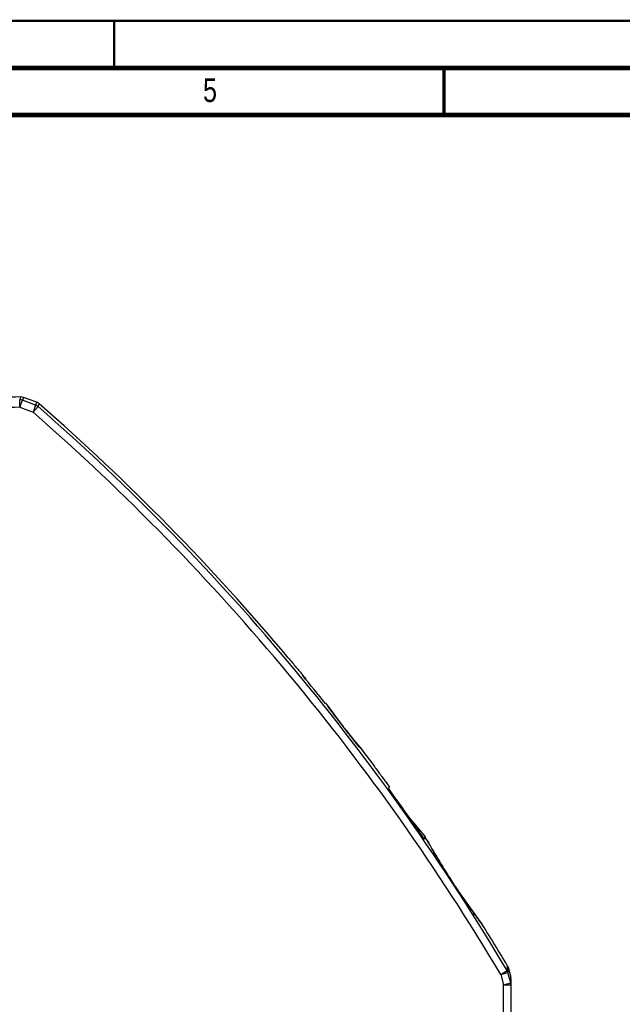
# Model space of a CAD drawing. Header units: millimetres. Extents: x 0 to 420, y 0 to 297.
# Tile 14 of 31: x 220 to 284, y 193 to 297. Entities that reach past the tile are written whole.
import ezdxf

# ---------------------------------------------------------------- set-up
doc = ezdxf.new("R2010")
doc.units = ezdxf.units.MM
doc.header["$LTSCALE"] = 23.1
doc.layers.add('T-EM12-T00-200-LINE_DXF_FORMAT', color=7, linetype='CONTINUOUS')
doc.layers.add('T-EM12-T00-2DXF_CONTINUOUS_LINE', color=7, linetype='CONTINUOUS')
doc.styles.get("Standard").update_dxf_attribs({"font": 'txt', "width": 0.8})

msp = doc.modelspace()

# ---------------------------------------------------------------- linework, layer by layer
at = {"layer": 'T-EM12-T00-200-LINE_DXF_FORMAT', "color": 9, "linetype": 'Continuous', "const_width": 0.25}
msp.add_lwpolyline([(0, 297), (420, 297)], dxfattribs=at)
at = {"layer": 'T-EM12-T00-200-LINE_DXF_FORMAT', "color": 7, "linetype": 'Continuous'}
for points, const_width in [([(230, 297), (230, 292)], 0.25), ([(415, 292), (15, 292)], 0.5), ([(265, 287), (265, 292)], 0.35), ([(410, 287), (20, 287)], 0.5)]:
    msp.add_lwpolyline(points, dxfattribs=dict(at, const_width=const_width))
at = {"layer": 'T-EM12-T00-2DXF_CONTINUOUS_LINE', "color": 9, "linetype": 'Continuous'}
for p, q in [((220.0696, 257.0786), (219.9661, 256.7799)), ((219.9826, 255.9849), (219.9661, 256.7799)), ((219.9826, 255.9849), (220.2544, 256.7315)), ((220.3595, 257.0305), (220.2544, 256.7315)), ((221.6607, 256.2196), (220.2544, 256.7315)), ((221.6607, 256.2196), (221.3889, 255.4729)), ((221.9126, 256.0713), (221.3889, 255.4729)), ((221.6607, 256.2196), (221.7724, 256.5161)), ((221.9126, 256.0713), (222.0254, 256.3666)), ((219.9826, 255.9849), (221.3889, 255.4729)), ((252.7424, 224.1996), (252.7267, 224.2216)), ((254.3141, 222.0922), (254.3142, 222.0923)), ((254.6213, 221.6969), (254.6215, 221.697)), ((256.2834, 219.6459), (256.2737, 219.6574)), ((256.2912, 219.6367), (256.2834, 219.6459)), ((263.2849, 209.9398), (263.2768, 209.9545)), ((265.8374, 205.7028), (265.838, 205.7032)), ((266.2236, 205.1126), (266.2242, 205.113)), ((269.0711, 201.1014), (269.048, 201.1314)), ((271.7249, 196.7522), (271.7133, 196.1918)), ((271.8092, 196.5548), (271.7999, 195.9962)), ((271.0293, 195.7861), (271.7132, 196.192)), ((271.0293, 195.7861), (271.7998, 195.9964)), ((271.0293, 195.7861), (271.3326, 194.6756)), ((272.1029, 194.886), (271.7998, 195.9964)), ((272.1029, 194.886), (272.1038, 195.4843)), ((271.3326, 194.6756), (272.1029, 194.886)), ((271.3326, 194.6756), (272.1326, 194.6756)), ((271.3326, 171.2442), (271.3326, 194.6756))]:
    msp.add_line(p, q, dxfattribs=at)
at = {"layer": 'T-EM12-T00-2DXF_CONTINUOUS_LINE', "color": 7, "linetype": 'Continuous'}
for p, q in [((221.7724, 256.5161), (220.3595, 257.0305)), ((248.4793, 229.4089), (248.4806, 229.4074)), ((250.02, 227.5035), (250.04, 227.5202)), ((250.3377, 227.1173), (250.3655, 227.1406)), ((252.4435, 224.5765), (252.4159, 224.5532)), ((252.4435, 224.5765), (252.7267, 224.2216)), ((252.839, 224.065), (252.7315, 224.2153)), ((252.9705, 223.8824), (252.839, 224.065)), ((253.1098, 223.6905), (252.9705, 223.8824)), ((253.2325, 223.5227), (253.1098, 223.6905)), ((253.3693, 223.3371), (253.2325, 223.5227)), ((253.5185, 223.1361), (253.3693, 223.3371)), ((253.6241, 222.995), (253.5185, 223.1361)), ((253.7339, 222.8491), (253.6241, 222.995)), ((253.8472, 222.6994), (253.7339, 222.8491)), ((253.9637, 222.5466), (253.8472, 222.6994)), ((254.0824, 222.3917), (253.9637, 222.5466)), ((254.2029, 222.2356), (254.0824, 222.3917)), ((254.7337, 221.5528), (254.2029, 222.2356)), ((254.8552, 221.3977), (254.7337, 221.5528)), ((254.9758, 221.2446), (254.8552, 221.3977)), ((255.095, 221.0945), (254.9758, 221.2446)), ((255.2119, 220.948), (255.095, 221.0945)), ((255.3259, 220.806), (255.2119, 220.948)), ((255.4363, 220.6693), (255.3259, 220.806)), ((255.5938, 220.4757), (255.4363, 220.6693)), ((255.7396, 220.2979), (255.5938, 220.4757)), ((255.8716, 220.1381), (255.7396, 220.2979)), ((256.023, 219.9561), (255.8716, 220.1381)), ((256.1427, 219.8132), (256.023, 219.9561)), ((256.2814, 219.6486), (256.1427, 219.8132)), ((256.2862, 219.6429), (256.2814, 219.6486)), ((256.2912, 219.6367), (257.5509, 217.9619)), ((257.5509, 217.9619), (257.552, 217.9603)), ((258.9185, 216.1096), (258.9197, 216.108)), ((258.9197, 216.108), (259.2446, 215.6627)), ((259.1089, 215.5488), (259.2446, 215.6627)), ((261.4638, 212.2553), (263.0151, 210.4066)), ((262.7274, 210.7526), (262.7259, 210.7513)), ((262.8479, 210.2663), (263.0151, 210.4066)), ((263.0174, 210.2128), (262.9335, 210.1423)), ((262.9379, 210.3418), (263.0174, 210.2128)), ((263.3047, 209.9054), (263.2844, 209.9422)), ((263.4108, 209.7141), (263.3047, 209.9054)), ((263.5314, 209.4986), (263.4108, 209.7141)), ((263.6473, 209.2932), (263.5314, 209.4986)), ((263.7364, 209.1365), (263.6473, 209.2932)), ((263.8346, 208.9648), (263.7364, 209.1365)), ((263.9417, 208.7789), (263.8346, 208.9648)), ((264.0574, 208.5797), (263.9417, 208.7789)), ((264.1814, 208.3682), (264.0574, 208.5797)), ((264.3131, 208.1453), (264.1814, 208.3682)), ((264.4521, 207.9122), (264.3131, 208.1453)), ((264.598, 207.6701), (264.4521, 207.9122)), ((264.7501, 207.42), (264.598, 207.6701)), ((267.7587, 202.8687), (267.6002, 203.091)), ((267.9112, 202.6565), (267.7587, 202.8687)), ((268.0572, 202.4553), (267.9112, 202.6565)), ((268.1958, 202.2659), (268.0572, 202.4553)), ((268.3262, 202.0889), (268.1958, 202.2659)), ((268.4479, 201.9249), (268.3262, 202.0889)), ((268.5602, 201.7747), (268.4479, 201.9249)), ((268.6624, 201.6387), (268.5602, 201.7747)), ((268.7957, 201.4626), (268.6624, 201.6387)), ((268.9334, 201.282), (268.7957, 201.4626)), ((269.0611, 201.1156), (268.9334, 201.282)), ((269.0627, 201.1135), (269.0611, 201.1156)), ((271.7729, 196.6582), (271.7555, 196.6959)), ((271.7883, 196.6196), (271.7729, 196.6582)), ((271.8017, 196.5803), (271.7883, 196.6196)), ((271.8091, 196.555), (271.8017, 196.5803)), ((271.8092, 196.5548), (272.1039, 195.484)), ((272.1326, 172.8442), (272.1326, 195.2719))]:
    msp.add_line(p, q, dxfattribs=at)
for points in [[(256.2912, 219.6367), (256.289, 219.6395), (256.2862, 219.6429)], [(265.7584, 205.8248), (265.6702, 205.9602), (265.5824, 206.0958), (265.4952, 206.2312), (265.4086, 206.3663), (265.3228, 206.5011), (265.2378, 206.6353), (265.1537, 206.7688), (265.0706, 206.9014), (264.9887, 207.033), (264.9078, 207.1634), (264.8283, 207.2925), (264.7501, 207.42)], [(267.6002, 203.091), (267.4366, 203.3226), (267.3532, 203.4416), (267.2688, 203.5627), (267.1835, 203.6856), (267.0974, 203.8102), (267.0107, 203.9365), (266.9234, 204.0643), (266.8356, 204.1935), (266.7474, 204.324), (266.659, 204.4556), (266.5704, 204.5881), (266.4817, 204.7215), (266.393, 204.8557), (266.3044, 204.9904), (265.7584, 205.8248)], [(271.7555, 196.6959), (271.7362, 196.7328), (271.725, 196.7521)]]:
    msp.add_lwpolyline(points, dxfattribs=at)
for centre, radius, start, end in [((225.1326, 7.1299), 250, 91.160423, 93.137327), ((220.0858, 256.2788), 0.8, 69.996906, 91.160481), ((221.4988, 255.7644), 0.8, 48.833019, 69.9969), ((59.0119, 69.9409), 247.6448, 40.086123, 48.833057), ((297.3342, 268.6447), 62.6597, 218.768311, 219.81996), ((297.3376, 268.648), 62.6644, 219.820248, 220.871758), ((59.0119, 69.9409), 247.6448, 39.403592, 39.553985), ((59.0119, 69.9409), 247.6087, 38.63978, 39.519209), ((218.6453, 200.5447), 41.3921, 39.978231, 40.670356), ((252.6093, 224.1282), 0.15, 35.495481, 38.534946), ((308.9752, 254.4966), 63.0812, 215.392119, 216.439321), ((308.752, 254.3317), 62.8037, 216.439222, 217.489855), ((59.0119, 69.9409), 247.4681, 34.509538, 36.042877), ((59.0119, 69.9409), 247.6448, 34.647982, 34.652908), ((59.0119, 69.9409), 247.6448, 34.428727, 34.54832), ((263.1531, 209.8697), 0.15, 28.897934, 34.428726), ((268.9439, 201.022), 0.15, 31.980562, 37.610455), ((59.0119, 69.9409), 247.6448, 30.801736, 31.980563), ((271.0456, 196.3471), 0.791, 28.751144, 30.8138), ((271.0386, 196.3433), 0.7989, 26.933171, 28.751929), ((271.0349, 196.3414), 0.8031, 25.950281, 26.934046), ((271.0323, 196.3401), 0.806, 23.742255, 25.949763), ((271.0312, 196.3396), 0.8072, 23.179659, 23.742796), ((271.0319, 196.3399), 0.8065, 20.414535, 23.180241), ((271.0345, 196.3409), 0.8037, 19.648225, 20.413691), ((271.0382, 196.3422), 0.7998, 17.623446, 19.649401), ((271.0462, 196.3447), 0.7913, 15.407198, 17.624284), ((271.3325, 195.2719), 0.8, 359.986422, 15.394879)]:
    msp.add_arc(centre, radius, start, end, dxfattribs=at)
at = {"layer": 'T-EM12-T00-2DXF_CONTINUOUS_LINE', "color": 9, "linetype": 'Continuous'}
for centre, radius, start, end in [((219.9792, 255.9752), 0.8049, 70.002397, 90.926366), ((221.3853, 255.4633), 0.8049, 49.066892, 69.991182), ((59.0119, 69.9409), 247.3483, 30.691644, 48.807692), ((225.1326, 7.1299), 248.9083, 91.185545, 93.145848), ((59.0119, 69.9409), 246.553, 30.691697, 48.807693), ((303.6562, 260.5303), 62.5471, 215.51064, 217.919037), ((59.0119, 69.9409), 247.5741, 37.804709, 37.920574), ((303.8077, 259.8567), 62.2532, 217.805071, 220.221126), ((320.0302, 241.2377), 64.8043, 208.878912, 213.253349), ((59.0119, 69.9409), 247.4026, 33.117852, 33.281212), ((318.479, 239.1918), 62.386, 213.111039, 217.59515), ((271.0528, 195.7826), 0.777, 15.967966, 31.793384), ((271.3683, 194.6752), 0.7642, 0.024028, 16.005768)]:
    msp.add_arc(centre, radius, start, end, dxfattribs=at)

# ---------------------------------------------------------------- texts
at = {"layer": 'T-EM12-T00-200-LINE_DXF_FORMAT', "color": 5, "linetype": 'Continuous', "insert": (239.4276, 290.8879), "char_height": 2.5, "width": 2.678571, "attachment_point": 1, "line_spacing_factor": 0.9}
msp.add_mtext('5', dxfattribs=at)

doc.saveas('drawing.dxf')
